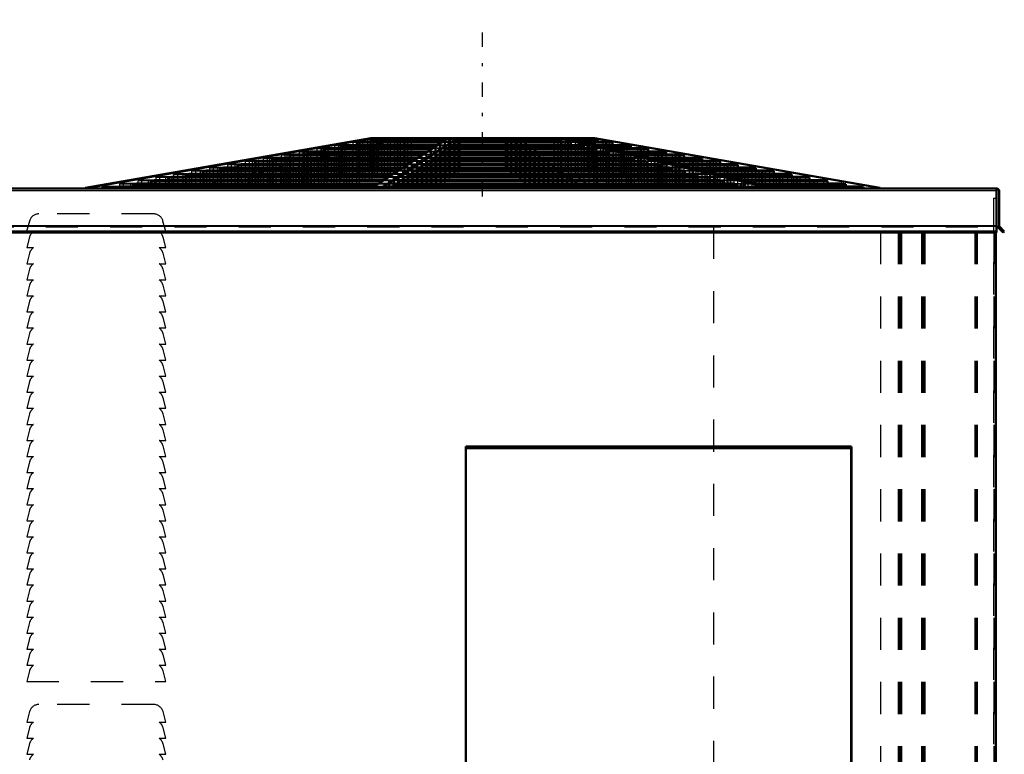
# Model space of a CAD drawing. Header units: inches. Extents: x -24.2 to 24.2, y -0.3 to 45.
# Tile 3 of 3: x -6.6 to 24, y 22.2 to 45. Entities that reach past the tile are written whole.
import ezdxf

# ---------------------------------------------------------------- set-up
doc = ezdxf.new("R2010")
doc.units = ezdxf.units.IN
doc.header["$MEASUREMENT"] = 0
doc.linetypes.add('Center', pattern=[1.5, 0.45, -0.5, 0.05, -0.5])
doc.linetypes.add('Dashed', pattern=[2, 1, -1])
for name, color, linetype, lineweight in [('2d ConnectionPoints', 7, 'Continuous', 50), ('AM_0', 7, 'Continuous', 50), ('AM_4', 3, 'Continuous', 25), ('AM_7', 7, 'Center', 25), ('AM_9', 6, 'Dashed', 25)]:
    doc.layers.add(name, color=color, linetype=linetype, lineweight=lineweight)

msp = doc.modelspace()

# ---------------------------------------------------------------- linework, layer by layer
at = {"layer": '2d ConnectionPoints'}
msp.add_point((0, 39.8), dxfattribs=at)
msp.add_point((0, 39.8), dxfattribs=at)
at = {"layer": 'AM_0'}
for p, q in [((4.33, 41.358), (-4.546, 39.817)), ((-4.465, 39.817), (4.411, 41.358)), ((3.517, 41.148), (3.401, 41.127)), ((3.401, 41.127), (3.401, 41.051)), ((3.401, 41.127), (6.378, 41.127)), ((3.517, 41.148), (6.411, 41.148)), ((4.067, 41.25), (3.951, 41.228)), ((3.951, 41.228), (3.951, 41.148)), ((3.951, 41.228), (6.536, 41.228)), ((4.067, 41.25), (6.569, 41.25)), ((11.288, 41.358), (4.33, 41.358)), ((6.737, 41.358), (4.358, 39.817)), ((4.497, 41.329), (4.39, 41.309)), ((4.39, 41.309), (6.659, 41.309)), ((4.39, 41.309), (4.39, 41.25)), ((4.497, 41.329), (6.69, 41.329)), ((4.653, 41.358), (4.653, 41.329)), ((4.66, 39.817), (7.039, 41.358)), ((6.799, 41.148), (6.768, 41.127)), ((6.768, 41.127), (10.955, 41.127)), ((6.768, 41.127), (6.768, 41.051)), ((6.799, 41.148), (10.87, 41.148)), ((6.947, 41.25), (6.916, 41.228)), ((6.916, 41.228), (10.552, 41.228)), ((6.916, 41.228), (6.916, 41.148)), ((6.947, 41.25), (10.467, 41.25)), ((7.062, 41.329), (7.033, 41.309)), ((7.033, 41.309), (10.231, 41.309)), ((7.033, 41.309), (7.033, 41.25)), ((7.062, 41.329), (10.152, 41.329)), ((7.104, 41.358), (7.104, 41.329)), ((10.038, 41.358), (10.038, 41.329)), ((10.231, 41.309), (10.152, 41.329)), ((10.215, 41.358), (16.713, 39.817)), ((10.231, 41.309), (10.231, 41.25)), ((16.935, 39.817), (10.437, 41.358)), ((10.552, 41.228), (10.467, 41.25)), ((10.552, 41.228), (10.552, 41.148)), ((10.571, 41.329), (11.283, 41.329)), ((10.655, 41.309), (11.394, 41.309)), ((10.955, 41.127), (10.87, 41.148)), ((10.906, 41.25), (11.728, 41.25)), ((10.955, 41.127), (10.955, 41.051)), ((10.996, 41.228), (11.848, 41.228)), ((11.121, 41.329), (11.121, 41.358)), ((11.394, 41.309), (11.283, 41.329)), ((11.288, 41.358), (20.164, 39.817)), ((11.334, 41.148), (12.297, 41.148)), ((11.394, 41.25), (11.394, 41.309)), ((11.424, 41.127), (12.417, 41.127)), ((11.848, 41.228), (11.728, 41.25)), ((11.848, 41.148), (11.848, 41.228)), ((12.417, 41.127), (12.297, 41.148)), ((12.417, 41.051), (12.417, 41.127)), ((1.372, 40.752), (1.256, 40.731)), ((1.372, 40.752), (5.801, 40.752)), ((1.911, 40.852), (1.795, 40.83)), ((1.795, 40.83), (1.795, 40.752)), ((1.795, 40.83), (5.92, 40.83)), ((1.911, 40.852), (5.953, 40.852)), ((2.45, 40.951), (2.333, 40.93)), ((2.333, 40.93), (2.333, 40.852)), ((2.333, 40.93), (6.075, 40.93)), ((2.45, 40.951), (6.108, 40.951)), ((2.988, 41.051), (2.872, 41.029)), ((2.872, 41.029), (2.872, 40.951)), ((2.872, 41.029), (6.229, 41.029)), ((2.988, 41.051), (6.261, 41.051)), ((6.224, 40.752), (6.193, 40.731)), ((6.224, 40.752), (12.44, 40.752)), ((6.369, 40.852), (6.338, 40.83)), ((6.338, 40.83), (12.131, 40.83)), ((6.338, 40.83), (6.338, 40.752)), ((6.369, 40.852), (12.046, 40.852)), ((6.513, 40.951), (6.482, 40.93)), ((6.482, 40.93), (11.737, 40.93)), ((6.482, 40.93), (6.482, 40.852)), ((6.513, 40.951), (11.651, 40.951)), ((6.658, 41.051), (6.627, 41.029)), ((6.627, 41.029), (11.342, 41.029)), ((6.627, 41.029), (6.627, 40.951)), ((6.658, 41.051), (11.257, 41.051)), ((11.342, 41.029), (11.257, 41.051)), ((11.342, 41.029), (11.342, 40.951)), ((11.737, 40.93), (11.651, 40.951)), ((11.737, 40.93), (11.737, 40.852)), ((11.745, 41.051), (12.844, 41.051)), ((11.835, 41.029), (12.964, 41.029)), ((12.131, 40.83), (12.046, 40.852)), ((12.131, 40.83), (12.131, 40.752)), ((12.164, 40.951), (13.401, 40.951)), ((12.255, 40.93), (13.522, 40.93)), ((12.525, 40.731), (12.44, 40.752)), ((12.584, 40.852), (13.959, 40.852)), ((12.674, 40.83), (14.079, 40.83)), ((12.964, 41.029), (12.844, 41.051)), ((12.964, 40.951), (12.964, 41.029)), ((13.003, 40.752), (14.517, 40.752)), ((13.522, 40.93), (13.401, 40.951)), ((13.522, 40.852), (13.522, 40.93)), ((14.079, 40.83), (13.959, 40.852)), ((14.079, 40.752), (14.079, 40.83)), ((14.637, 40.731), (14.517, 40.752)), ((-0.245, 40.454), (-0.36, 40.432)), ((-0.245, 40.454), (5.339, 40.454)), ((0.295, 40.553), (0.179, 40.532)), ((0.179, 40.532), (0.179, 40.454)), ((0.179, 40.532), (5.46, 40.532)), ((0.295, 40.553), (5.493, 40.553)), ((0.833, 40.653), (0.717, 40.631)), ((0.717, 40.631), (0.717, 40.553)), ((0.717, 40.631), (5.614, 40.631)), ((0.833, 40.653), (5.647, 40.653)), ((1.256, 40.731), (1.256, 40.653)), ((1.256, 40.731), (5.769, 40.731)), ((5.791, 40.454), (5.76, 40.432)), ((5.791, 40.454), (13.624, 40.454)), ((5.936, 40.553), (5.905, 40.532)), ((5.905, 40.532), (13.314, 40.532)), ((5.905, 40.532), (5.905, 40.454)), ((5.936, 40.553), (13.229, 40.553)), ((6.08, 40.653), (6.049, 40.631)), ((6.049, 40.631), (12.92, 40.631)), ((6.049, 40.631), (6.049, 40.553)), ((6.08, 40.653), (12.835, 40.653)), ((6.193, 40.731), (12.525, 40.731)), ((6.193, 40.731), (6.193, 40.653)), ((12.525, 40.731), (12.525, 40.653)), ((12.92, 40.631), (12.835, 40.653)), ((12.92, 40.631), (12.92, 40.553)), ((13.094, 40.731), (14.637, 40.731)), ((13.314, 40.532), (13.229, 40.553)), ((13.314, 40.532), (13.314, 40.454)), ((13.423, 40.653), (15.075, 40.653)), ((13.513, 40.631), (15.195, 40.631)), ((13.708, 40.432), (13.624, 40.454)), ((13.842, 40.553), (15.632, 40.553)), ((13.932, 40.532), (15.752, 40.532)), ((14.261, 40.454), (16.19, 40.454)), ((14.637, 40.653), (14.637, 40.731)), ((15.195, 40.631), (15.075, 40.653)), ((15.195, 40.553), (15.195, 40.631)), ((15.752, 40.532), (15.632, 40.553)), ((15.752, 40.454), (15.752, 40.532)), ((16.31, 40.432), (16.19, 40.454)), ((-1.861, 40.155), (-1.977, 40.134)), ((-1.861, 40.155), (4.878, 40.155)), ((-1.322, 40.255), (-1.438, 40.233)), ((-1.438, 40.233), (-1.438, 40.155)), ((-1.438, 40.233), (4.999, 40.233)), ((-1.322, 40.255), (5.033, 40.255)), ((-0.784, 40.354), (-0.9, 40.333)), ((-0.9, 40.333), (-0.9, 40.255)), ((-0.9, 40.333), (5.154, 40.333)), ((-0.784, 40.354), (5.187, 40.354)), ((-0.36, 40.432), (-0.36, 40.354)), ((-0.36, 40.432), (5.307, 40.432)), ((5.358, 40.155), (5.327, 40.134)), ((5.358, 40.155), (14.807, 40.155)), ((5.503, 40.255), (5.472, 40.233)), ((5.472, 40.233), (14.497, 40.233)), ((5.472, 40.233), (5.472, 40.155)), ((5.503, 40.255), (14.412, 40.255)), ((5.647, 40.354), (5.616, 40.333)), ((5.616, 40.333), (14.103, 40.333)), ((5.616, 40.333), (5.616, 40.255)), ((5.647, 40.354), (14.018, 40.354)), ((5.76, 40.432), (13.708, 40.432)), ((5.76, 40.432), (5.76, 40.354)), ((13.708, 40.432), (13.708, 40.354)), ((14.103, 40.333), (14.018, 40.354)), ((14.103, 40.333), (14.103, 40.255)), ((14.352, 40.432), (16.31, 40.432)), ((14.497, 40.233), (14.412, 40.255)), ((14.497, 40.233), (14.497, 40.155)), ((14.681, 40.354), (16.748, 40.354)), ((14.771, 40.333), (16.868, 40.333)), ((14.892, 40.134), (14.807, 40.155)), ((15.1, 40.255), (17.305, 40.255)), ((15.19, 40.233), (17.425, 40.233)), ((15.519, 40.155), (17.863, 40.155)), ((16.31, 40.354), (16.31, 40.432)), ((16.868, 40.333), (16.748, 40.354)), ((16.868, 40.255), (16.868, 40.333)), ((17.425, 40.233), (17.305, 40.255)), ((17.425, 40.155), (17.425, 40.233)), ((17.983, 40.134), (17.863, 40.155)), ((-3.478, 39.857), (-3.594, 39.835)), ((-3.594, 39.835), (-3.594, 39.8)), ((-3.594, 39.835), (4.385, 39.835)), ((-3.478, 39.857), (4.418, 39.857)), ((-2.949, 39.954), (-3.065, 39.933)), ((-3.065, 39.933), (-3.065, 39.857)), ((-3.065, 39.933), (4.536, 39.933)), ((-2.949, 39.954), (4.569, 39.954)), ((-2.399, 40.056), (-2.515, 40.034)), ((-2.515, 40.034), (-2.515, 39.954)), ((-2.515, 40.034), (4.694, 40.034)), ((-2.399, 40.056), (4.726, 40.056)), ((-1.977, 40.134), (-1.977, 40.056)), ((-1.977, 40.134), (4.845, 40.134)), ((4.925, 39.857), (4.894, 39.835)), ((4.894, 39.835), (16.075, 39.835)), ((4.894, 39.835), (4.894, 39.8)), ((4.925, 39.857), (15.991, 39.857)), ((5.067, 39.954), (5.036, 39.933)), ((5.036, 39.933), (15.689, 39.933)), ((5.036, 39.933), (5.036, 39.857)), ((5.067, 39.954), (15.604, 39.954)), ((5.214, 40.056), (5.183, 40.034)), ((5.183, 40.034), (15.285, 40.034)), ((5.183, 40.034), (5.183, 39.954)), ((5.214, 40.056), (15.201, 40.056)), ((5.327, 40.134), (14.892, 40.134)), ((5.327, 40.134), (5.327, 40.056)), ((14.892, 40.134), (14.892, 40.056)), ((15.285, 40.034), (15.201, 40.056)), ((15.285, 40.034), (15.285, 39.954)), ((15.689, 39.933), (15.604, 39.954)), ((15.61, 40.134), (17.983, 40.134)), ((15.689, 39.933), (15.689, 39.857)), ((15.944, 40.056), (18.42, 40.056)), ((16.075, 39.835), (15.991, 39.857)), ((16.028, 40.034), (18.54, 40.034)), ((16.075, 39.835), (16.075, 39.8)), ((16.367, 39.954), (18.99, 39.954)), ((16.457, 39.933), (19.11, 39.933)), ((16.778, 39.857), (19.537, 39.857)), ((16.868, 39.835), (19.657, 39.835)), ((17.983, 40.056), (17.983, 40.134)), ((18.54, 40.034), (18.42, 40.056)), ((18.54, 39.954), (18.54, 40.034)), ((19.11, 39.933), (18.99, 39.954)), ((19.11, 39.857), (19.11, 39.933)), ((19.657, 39.835), (19.537, 39.857)), ((19.657, 39.8), (19.657, 39.835)), ((23.797, 39.8), (-23.797, 39.8)), ((23.782, 39.793), (-23.782, 39.793)), ((-4.546, 39.817), (-4.465, 39.817)), ((-4.546, 39.817), (-4.546, 39.8)), ((-4.465, 39.817), (-4.465, 39.8)), ((4.358, 39.817), (4.66, 39.817)), ((4.358, 39.817), (4.358, 39.8)), ((4.66, 39.817), (4.66, 39.8)), ((16.713, 39.817), (16.713, 39.8)), ((16.713, 39.817), (16.935, 39.817)), ((16.935, 39.817), (16.935, 39.8)), ((20.164, 39.817), (20.164, 39.8)), ((23.782, 39.8), (23.782, 39.793)), ((23.797, 39.8), (23.797, 38.426)), ((23.878, 38.636), (23.878, 39.72)), ((23.797, 38.622), (23.812, 38.622)), ((23.812, 38.622), (24.008, 38.426)), ((24.041, 38.459), (23.887, 38.612)), ((23.797, 38.459), (-23.797, 38.459)), ((23.797, 38.426), (-23.797, 38.426)), ((23.782, 38.426), (23.782, 4.49)), ((24.008, 38.426), (24.041, 38.459)), ((19.271, 31.762), (7.281, 31.762)), ((7.281, 31.762), (7.281, 5.632)), ((19.271, 31.728), (7.281, 31.728)), ((19.271, 31.762), (19.271, 5.632)), ((19.281, 31.757), (19.271, 31.757)), ((19.281, 5.757), (19.281, 31.757))]:
    msp.add_line(p, q, dxfattribs=at)
for centre, radius, start, end in [((23.797, 39.72), 0.08, 0, 90), ((23.911, 38.636), 0.034, 180, 225)]:
    msp.add_arc(centre, radius, start, end, dxfattribs=at)
at = {"layer": 'AM_4'}
for p, q in [((23.797, 39.72), (-23.797, 39.72)), ((23.797, 38.636), (-23.797, 38.636)), ((23.797, 38.612), (-23.797, 38.612)), ((19.271, 31.695), (7.281, 31.695))]:
    msp.add_line(p, q, dxfattribs=at)
at = {"layer": 'AM_7'}
msp.add_line((7.809, 39.55), (7.809, 45.05), dxfattribs=at)
at = {"layer": 'AM_9'}
for p, q in [((-1.317, 39.817), (5.181, 41.358)), ((5.403, 41.358), (-1.095, 39.817)), ((3.321, 41.148), (3.201, 41.127)), ((3.401, 41.127), (3.201, 41.127)), ((3.201, 41.127), (3.201, 39.8)), ((3.32, 41.127), (3.436, 41.148)), ((3.32, 41.127), (3.32, 39.8)), ((3.321, 41.148), (3.321, 39.8)), ((3.517, 41.148), (3.321, 41.148)), ((3.436, 41.148), (3.436, 39.8)), ((3.517, 41.148), (3.517, 39.8)), ((3.89, 41.25), (3.77, 41.228)), ((3.77, 41.228), (3.77, 39.8)), ((3.951, 41.228), (3.77, 41.228)), ((3.87, 41.228), (3.986, 41.25)), ((3.87, 41.228), (3.87, 39.8)), ((3.89, 41.25), (3.89, 39.8)), ((4.067, 41.25), (3.89, 41.25)), ((3.951, 41.148), (3.951, 39.8)), ((3.986, 41.25), (3.986, 39.8)), ((4.067, 41.25), (4.067, 39.8)), ((4.335, 41.329), (4.224, 41.309)), ((4.224, 41.309), (4.224, 39.8)), ((4.39, 41.309), (4.224, 41.309)), ((4.309, 41.309), (4.416, 41.329)), ((4.309, 41.309), (4.309, 39.8)), ((4.335, 41.329), (4.335, 39.8)), ((4.496, 41.329), (4.335, 41.329)), ((4.39, 41.25), (4.39, 39.8)), ((4.416, 41.329), (4.416, 39.8)), ((4.527, 41.148), (4.442, 41.127)), ((4.442, 41.127), (4.442, 39.8)), ((4.496, 41.358), (4.496, 39.8)), ((4.497, 41.329), (4.497, 39.8)), ((4.527, 41.148), (4.527, 39.8)), ((4.572, 41.358), (4.572, 39.8)), ((4.653, 41.329), (4.653, 39.8)), ((4.663, 41.127), (4.748, 41.148)), ((4.663, 41.127), (4.663, 39.8)), ((4.748, 41.148), (4.748, 39.8)), ((4.929, 41.25), (4.844, 41.228)), ((4.844, 41.228), (4.844, 39.8)), ((4.929, 41.25), (4.929, 39.8)), ((5.066, 41.228), (5.151, 41.25)), ((5.066, 41.228), (5.066, 39.8)), ((5.151, 41.25), (5.151, 39.8)), ((5.244, 41.329), (5.166, 41.309)), ((5.166, 41.309), (5.166, 39.8)), ((5.244, 41.329), (5.244, 39.8)), ((5.359, 41.358), (5.359, 39.8)), ((5.387, 41.309), (5.466, 41.329)), ((5.387, 41.309), (5.387, 39.8)), ((5.466, 41.329), (5.466, 39.8)), ((5.58, 41.358), (5.58, 39.8)), ((6.768, 41.127), (6.378, 41.127)), ((6.799, 41.148), (6.411, 41.148)), ((6.466, 41.127), (6.497, 41.148)), ((6.466, 41.127), (6.466, 39.8)), ((6.497, 41.148), (6.497, 39.8)), ((6.916, 41.228), (6.536, 41.228)), ((6.947, 41.25), (6.569, 41.25)), ((6.613, 41.228), (6.644, 41.25)), ((6.613, 41.228), (6.613, 39.8)), ((6.644, 41.25), (6.644, 39.8)), ((7.033, 41.309), (6.659, 41.309)), ((7.062, 41.329), (6.69, 41.329)), ((6.731, 41.309), (6.76, 41.329)), ((6.731, 41.309), (6.731, 39.8)), ((6.76, 41.329), (6.76, 39.8)), ((6.799, 41.148), (6.799, 39.8)), ((6.801, 41.358), (6.801, 39.8)), ((6.916, 41.148), (6.916, 39.8)), ((6.947, 41.25), (6.947, 39.8)), ((7.033, 41.25), (7.033, 39.8)), ((7.062, 41.329), (7.062, 39.8)), ((7.104, 41.329), (7.104, 39.8)), ((8.514, 41.358), (8.514, 39.8)), ((8.556, 41.329), (8.585, 41.309)), ((8.556, 41.329), (8.556, 39.8)), ((10.958, 39.817), (8.579, 41.358)), ((8.585, 41.309), (8.585, 39.8)), ((8.671, 41.25), (8.702, 41.228)), ((8.671, 41.25), (8.671, 39.8)), ((8.702, 41.228), (8.702, 39.8)), ((8.817, 41.358), (8.817, 39.8)), ((8.819, 41.148), (8.819, 39.8)), ((8.819, 41.148), (8.85, 41.127)), ((8.85, 41.127), (8.85, 39.8)), ((8.887, 41.309), (8.858, 41.329)), ((8.858, 41.329), (8.858, 39.8)), ((8.881, 41.358), (11.26, 39.817)), ((8.887, 41.309), (8.887, 39.8)), ((9.005, 41.228), (8.974, 41.25)), ((8.974, 41.25), (8.974, 39.8)), ((9.005, 41.228), (9.005, 39.8)), ((9.152, 41.127), (9.121, 41.148)), ((9.121, 41.148), (9.121, 39.8)), ((9.152, 41.127), (9.152, 39.8)), ((10.038, 41.329), (10.038, 39.8)), ((10.571, 41.329), (10.152, 41.329)), ((10.152, 41.329), (10.152, 39.8)), ((10.655, 41.309), (10.231, 41.309)), ((10.231, 41.25), (10.231, 39.8)), ((10.259, 41.358), (10.259, 39.8)), ((10.374, 41.329), (10.374, 39.8)), ((10.374, 41.329), (10.452, 41.309)), ((10.452, 41.309), (10.452, 39.8)), ((10.906, 41.25), (10.467, 41.25)), ((10.467, 41.25), (10.467, 39.8)), ((10.552, 41.148), (10.551, 39.8)), ((10.996, 41.228), (10.552, 41.228)), ((10.689, 41.25), (10.689, 39.8)), ((10.689, 41.25), (10.774, 41.228)), ((10.774, 41.228), (10.774, 39.8)), ((11.334, 41.148), (10.87, 41.148)), ((10.87, 41.148), (10.87, 39.8)), ((11.424, 41.127), (10.955, 41.127)), ((10.965, 41.358), (10.965, 39.8)), ((11.046, 41.358), (11.046, 39.8)), ((11.091, 41.148), (11.091, 39.8)), ((11.091, 41.148), (11.176, 41.127)), ((11.121, 41.329), (11.228, 41.309)), ((11.121, 41.329), (11.121, 39.8)), ((11.121, 39.8), (11.121, 41.329)), ((11.176, 41.127), (11.176, 39.8)), ((11.202, 41.329), (11.202, 39.8)), ((11.309, 41.309), (11.202, 41.329)), ((20.083, 39.817), (11.207, 41.358)), ((11.228, 41.309), (11.228, 39.8)), ((11.283, 39.8), (11.283, 41.329)), ((11.309, 41.309), (11.309, 39.8)), ((11.394, 39.8), (11.394, 41.25)), ((11.551, 41.25), (11.551, 39.8)), ((11.551, 41.25), (11.667, 41.228)), ((11.632, 41.25), (11.632, 39.8)), ((11.748, 41.228), (11.632, 41.25)), ((11.667, 41.228), (11.667, 39.8)), ((11.728, 39.8), (11.728, 41.25)), ((11.748, 41.228), (11.748, 39.8)), ((11.848, 39.8), (11.848, 41.148)), ((12.101, 41.148), (12.101, 39.8)), ((12.101, 41.148), (12.217, 41.127)), ((12.182, 41.148), (12.182, 39.8)), ((12.298, 41.127), (12.182, 41.148)), ((12.217, 41.127), (12.217, 39.8)), ((12.297, 39.8), (12.297, 41.148)), ((12.298, 41.127), (12.298, 39.8)), ((1.101, 40.752), (0.981, 40.731)), ((1.101, 40.752), (1.101, 39.8)), ((1.372, 40.752), (1.101, 40.752)), ((1.175, 40.731), (1.291, 40.752)), ((1.291, 40.752), (1.291, 39.8)), ((1.372, 40.752), (1.372, 39.8)), ((1.659, 40.852), (1.539, 40.83)), ((1.539, 40.83), (1.539, 39.8)), ((1.795, 40.83), (1.539, 40.83)), ((1.659, 40.852), (1.659, 39.8)), ((1.911, 40.852), (1.659, 40.852)), ((1.714, 40.83), (1.83, 40.852)), ((1.714, 40.83), (1.714, 39.8)), ((1.795, 40.752), (1.795, 39.8)), ((1.83, 40.852), (1.83, 39.8)), ((1.911, 40.852), (1.911, 39.8)), ((2.217, 40.951), (2.096, 40.93)), ((2.096, 40.93), (2.096, 39.8)), ((2.333, 40.93), (2.096, 40.93)), ((2.217, 40.951), (2.217, 39.8)), ((2.45, 40.951), (2.217, 40.951)), ((2.252, 40.93), (2.369, 40.951)), ((2.252, 40.93), (2.252, 39.8)), ((2.333, 40.852), (2.333, 39.8)), ((2.369, 40.951), (2.369, 39.8)), ((2.45, 40.951), (2.45, 39.8)), ((2.774, 41.051), (2.654, 41.029)), ((2.654, 41.029), (2.654, 39.8)), ((2.872, 41.029), (2.654, 41.029)), ((2.774, 41.051), (2.774, 39.8)), ((2.988, 41.051), (2.774, 41.051)), ((2.791, 41.029), (2.907, 41.051)), ((2.791, 41.029), (2.791, 39.8)), ((2.956, 40.752), (2.871, 40.731)), ((2.872, 40.951), (2.872, 39.8)), ((2.907, 41.051), (2.907, 39.8)), ((2.956, 40.752), (2.956, 39.8)), ((2.988, 41.051), (2.988, 39.8)), ((3.093, 40.731), (3.178, 40.752)), ((3.178, 40.752), (3.178, 39.8)), ((3.351, 40.852), (3.266, 40.83)), ((3.266, 40.83), (3.266, 39.8)), ((3.351, 40.852), (3.351, 39.8)), ((3.401, 41.051), (3.401, 39.8)), ((3.487, 40.83), (3.572, 40.852)), ((3.487, 40.83), (3.487, 39.8)), ((3.572, 40.852), (3.572, 39.8)), ((3.746, 40.951), (3.66, 40.93)), ((3.66, 40.93), (3.66, 39.8)), ((3.746, 40.951), (3.746, 39.8)), ((3.881, 40.93), (3.967, 40.951)), ((3.881, 40.93), (3.881, 39.8)), ((3.967, 40.951), (3.967, 39.8)), ((4.14, 41.051), (4.055, 41.029)), ((4.055, 41.029), (4.055, 39.8)), ((4.14, 41.051), (4.14, 39.8)), ((4.276, 41.029), (4.361, 41.051)), ((4.276, 41.029), (4.276, 39.8)), ((4.361, 41.051), (4.361, 39.8)), ((6.224, 40.752), (5.801, 40.752)), ((5.891, 40.731), (5.922, 40.752)), ((6.338, 40.83), (5.92, 40.83)), ((5.922, 40.752), (5.922, 39.8)), ((6.369, 40.852), (5.953, 40.852)), ((6.036, 40.83), (6.067, 40.852)), ((6.036, 40.83), (6.036, 39.8)), ((6.067, 40.852), (6.067, 39.8)), ((6.482, 40.93), (6.075, 40.93)), ((6.513, 40.951), (6.108, 40.951)), ((6.18, 40.93), (6.211, 40.951)), ((6.18, 40.93), (6.18, 39.8)), ((6.211, 40.951), (6.211, 39.8)), ((6.224, 40.752), (6.224, 39.8)), ((6.627, 41.029), (6.229, 41.029)), ((6.658, 41.051), (6.261, 41.051)), ((6.324, 41.029), (6.355, 41.051)), ((6.324, 41.029), (6.324, 39.8)), ((6.338, 40.752), (6.338, 39.8)), ((6.355, 41.051), (6.355, 39.8)), ((6.369, 40.852), (6.369, 39.8)), ((6.482, 40.852), (6.482, 39.8)), ((6.513, 40.951), (6.513, 39.8)), ((6.627, 40.951), (6.627, 39.8)), ((6.658, 41.051), (6.658, 39.8)), ((6.768, 41.051), (6.768, 39.8)), ((8.96, 41.051), (8.991, 41.029)), ((8.96, 41.051), (8.96, 39.8)), ((8.991, 41.029), (8.991, 39.8)), ((9.105, 40.951), (9.105, 39.8)), ((9.105, 40.951), (9.136, 40.93)), ((9.136, 40.93), (9.136, 39.8)), ((9.249, 40.852), (9.28, 40.83)), ((9.249, 40.852), (9.249, 39.8)), ((9.294, 41.029), (9.263, 41.051)), ((9.263, 41.051), (9.263, 39.8)), ((9.28, 40.83), (9.28, 39.8)), ((9.294, 41.029), (9.294, 39.8)), ((9.394, 40.752), (9.394, 39.8)), ((9.394, 40.752), (9.425, 40.731)), ((9.438, 40.93), (9.407, 40.951)), ((9.407, 40.951), (9.407, 39.8)), ((9.438, 40.93), (9.438, 39.8)), ((9.582, 40.83), (9.551, 40.852)), ((9.551, 40.852), (9.551, 39.8)), ((9.582, 40.83), (9.582, 39.8)), ((9.727, 40.731), (9.696, 40.752)), ((9.696, 40.752), (9.696, 39.8)), ((10.955, 41.051), (10.955, 39.8)), ((11.257, 41.051), (11.745, 41.051)), ((11.257, 41.051), (11.257, 39.8)), ((11.835, 41.029), (11.342, 41.029)), ((11.342, 40.951), (11.342, 39.8)), ((11.478, 41.051), (11.478, 39.8)), ((11.478, 41.051), (11.563, 41.029)), ((11.563, 41.029), (11.563, 39.8)), ((11.651, 40.951), (12.164, 40.951)), ((11.651, 40.951), (11.651, 39.8)), ((12.255, 40.93), (11.737, 40.93)), ((11.737, 40.852), (11.737, 39.8)), ((11.872, 40.951), (11.872, 39.8)), ((11.872, 40.951), (11.958, 40.93)), ((11.958, 40.93), (11.958, 39.8)), ((12.584, 40.852), (12.046, 40.852)), ((12.046, 40.852), (12.046, 39.8)), ((12.674, 40.83), (12.131, 40.83)), ((12.131, 40.752), (12.131, 39.8)), ((12.267, 40.852), (12.267, 39.8)), ((12.267, 40.852), (12.352, 40.83)), ((12.352, 40.83), (12.352, 39.8)), ((12.417, 39.8), (12.417, 41.051)), ((13.003, 40.752), (12.44, 40.752)), ((12.44, 40.752), (12.44, 39.8)), ((12.63, 41.051), (12.63, 39.8)), ((12.63, 41.051), (12.746, 41.029)), ((12.662, 40.752), (12.662, 39.8)), ((12.662, 40.752), (12.747, 40.731)), ((12.711, 41.051), (12.711, 39.8)), ((12.827, 41.029), (12.711, 41.051)), ((12.746, 41.029), (12.746, 39.8)), ((12.827, 41.029), (12.827, 39.8)), ((12.844, 39.8), (12.844, 41.051)), ((12.964, 39.8), (12.964, 40.951)), ((13.168, 40.951), (13.168, 39.8)), ((13.168, 40.951), (13.285, 40.93)), ((13.249, 40.951), (13.249, 39.8)), ((13.366, 40.93), (13.249, 40.951)), ((13.285, 40.93), (13.285, 39.8)), ((13.366, 40.93), (13.366, 39.8)), ((13.401, 39.8), (13.401, 40.951)), ((13.522, 39.8), (13.522, 40.852)), ((13.707, 40.852), (13.823, 40.83)), ((13.707, 40.852), (13.707, 39.8)), ((13.788, 40.852), (13.788, 39.8)), ((13.904, 40.83), (13.788, 40.852)), ((13.823, 40.83), (13.823, 39.8)), ((13.904, 40.83), (13.904, 39.8)), ((13.959, 39.8), (13.959, 40.852)), ((14.079, 39.8), (14.079, 40.752)), ((14.246, 40.752), (14.362, 40.731)), ((14.246, 40.752), (14.246, 39.8)), ((14.327, 40.752), (14.327, 39.8)), ((14.443, 40.731), (14.327, 40.752)), ((14.517, 39.8), (14.517, 40.752)), ((-0.572, 40.454), (-0.692, 40.432)), ((-0.572, 40.454), (-0.572, 39.8)), ((-0.245, 40.454), (-0.572, 40.454)), ((-0.441, 40.432), (-0.326, 40.454)), ((-0.326, 40.454), (-0.326, 39.8)), ((-0.245, 40.454), (-0.245, 39.8)), ((-0.014, 40.553), (-0.134, 40.532)), ((0.179, 40.532), (-0.134, 40.532)), ((-0.134, 40.532), (-0.134, 39.8)), ((-0.014, 40.553), (-0.014, 39.8)), ((0.295, 40.553), (-0.014, 40.553)), ((0.098, 40.532), (0.214, 40.553)), ((0.098, 40.532), (0.098, 39.8)), ((0.179, 40.454), (0.179, 39.8)), ((0.214, 40.553), (0.214, 39.8)), ((0.295, 40.553), (0.295, 39.8)), ((0.543, 40.653), (0.423, 40.631)), ((0.423, 40.631), (0.423, 39.8)), ((0.717, 40.631), (0.423, 40.631)), ((0.543, 40.653), (0.543, 39.8)), ((0.833, 40.653), (0.543, 40.653)), ((0.636, 40.631), (0.752, 40.653)), ((0.636, 40.631), (0.636, 39.8)), ((0.717, 40.553), (0.717, 39.8)), ((0.752, 40.653), (0.752, 39.8)), ((0.833, 40.653), (0.833, 39.8)), ((1.256, 40.731), (0.981, 40.731)), ((0.981, 40.731), (0.981, 39.8)), ((1.175, 40.731), (1.175, 39.8)), ((1.256, 40.653), (1.256, 39.8)), ((1.773, 40.454), (1.688, 40.432)), ((1.773, 40.454), (1.773, 39.8)), ((1.91, 40.432), (1.994, 40.454)), ((1.994, 40.454), (1.994, 39.8)), ((2.168, 40.553), (2.083, 40.532)), ((2.083, 40.532), (2.083, 39.8)), ((2.168, 40.553), (2.168, 39.8)), ((2.304, 40.532), (2.389, 40.553)), ((2.304, 40.532), (2.304, 39.8)), ((2.389, 40.553), (2.389, 39.8)), ((2.562, 40.653), (2.477, 40.631)), ((2.477, 40.631), (2.477, 39.8)), ((2.562, 40.653), (2.562, 39.8)), ((2.698, 40.631), (2.783, 40.653)), ((2.698, 40.631), (2.698, 39.8)), ((2.783, 40.653), (2.783, 39.8)), ((2.871, 40.731), (2.871, 39.8)), ((3.093, 40.731), (3.093, 39.8)), ((5.791, 40.454), (5.339, 40.454)), ((5.458, 40.432), (5.489, 40.454)), ((5.905, 40.532), (5.46, 40.532)), ((5.489, 40.454), (5.489, 39.8)), ((5.936, 40.553), (5.493, 40.553)), ((5.602, 40.532), (5.633, 40.553)), ((5.602, 40.532), (5.602, 39.8)), ((6.049, 40.631), (5.614, 40.631)), ((5.633, 40.553), (5.633, 39.8)), ((6.08, 40.653), (5.647, 40.653)), ((5.747, 40.631), (5.778, 40.653)), ((5.747, 40.631), (5.747, 39.8)), ((6.193, 40.731), (5.769, 40.731)), ((5.778, 40.653), (5.778, 39.8)), ((5.791, 40.454), (5.791, 39.8)), ((5.891, 40.731), (5.891, 39.8)), ((5.905, 40.454), (5.905, 39.8)), ((5.936, 40.553), (5.936, 39.8)), ((6.049, 40.553), (6.049, 39.8)), ((6.08, 40.653), (6.08, 39.8)), ((6.193, 40.653), (6.193, 39.8)), ((9.425, 40.731), (9.425, 39.8)), ((9.538, 40.653), (9.538, 39.8)), ((9.538, 40.653), (9.569, 40.631)), ((9.569, 40.631), (9.569, 39.8)), ((9.682, 40.553), (9.682, 39.8)), ((9.682, 40.553), (9.713, 40.532)), ((9.713, 40.532), (9.713, 39.8)), ((9.727, 40.731), (9.727, 39.8)), ((9.827, 40.454), (9.858, 40.432)), ((9.827, 40.454), (9.827, 39.8)), ((9.871, 40.631), (9.84, 40.653)), ((9.84, 40.653), (9.84, 39.8)), ((9.871, 40.631), (9.871, 39.8)), ((10.016, 40.532), (9.985, 40.553)), ((9.985, 40.553), (9.985, 39.8)), ((10.016, 40.532), (10.016, 39.8)), ((10.16, 40.432), (10.129, 40.454)), ((10.129, 40.454), (10.129, 39.8)), ((13.094, 40.731), (12.525, 40.731)), ((12.525, 40.653), (12.525, 39.8)), ((12.747, 40.731), (12.747, 39.8)), ((12.835, 40.653), (13.423, 40.653)), ((12.835, 40.653), (12.835, 39.8)), ((13.513, 40.631), (12.92, 40.631)), ((12.92, 40.553), (12.92, 39.8)), ((13.056, 40.653), (13.056, 39.8)), ((13.056, 40.653), (13.141, 40.631)), ((13.141, 40.631), (13.141, 39.8)), ((13.842, 40.553), (13.229, 40.553)), ((13.229, 40.553), (13.229, 39.8)), ((13.932, 40.532), (13.314, 40.532)), ((13.314, 40.454), (13.314, 39.8)), ((13.45, 40.553), (13.45, 39.8)), ((13.45, 40.553), (13.535, 40.532)), ((13.535, 40.532), (13.535, 39.8)), ((14.261, 40.454), (13.624, 40.454)), ((13.624, 40.454), (13.624, 39.8)), ((13.845, 40.454), (13.845, 39.8)), ((13.845, 40.454), (13.93, 40.432)), ((14.362, 40.731), (14.362, 39.8)), ((14.443, 40.731), (14.443, 39.8)), ((14.637, 39.8), (14.637, 40.653)), ((14.785, 40.653), (14.901, 40.631)), ((14.785, 40.653), (14.785, 39.8)), ((14.866, 40.653), (14.866, 39.8)), ((14.982, 40.631), (14.866, 40.653)), ((14.901, 40.631), (14.901, 39.8)), ((14.982, 40.631), (14.982, 39.8)), ((15.075, 39.8), (15.075, 40.653)), ((15.195, 39.8), (15.195, 40.553)), ((15.323, 40.553), (15.323, 39.8)), ((15.323, 40.553), (15.439, 40.532)), ((15.404, 40.553), (15.404, 39.8)), ((15.52, 40.532), (15.404, 40.553)), ((15.439, 40.532), (15.439, 39.8)), ((15.52, 40.532), (15.52, 39.8)), ((15.632, 39.8), (15.632, 40.553)), ((15.752, 39.8), (15.752, 40.454)), ((15.863, 40.454), (15.863, 39.8)), ((15.863, 40.454), (15.978, 40.432)), ((15.944, 40.454), (15.944, 39.8)), ((16.059, 40.432), (15.944, 40.454)), ((16.19, 39.8), (16.19, 40.454)), ((-2.245, 40.155), (-2.365, 40.134)), ((-2.245, 40.155), (-2.245, 39.8)), ((-1.861, 40.155), (-2.245, 40.155)), ((-2.058, 40.134), (-1.942, 40.155)), ((-1.942, 40.155), (-1.942, 39.8)), ((-1.861, 40.155), (-1.861, 39.8)), ((-1.687, 40.255), (-1.807, 40.233)), ((-1.438, 40.233), (-1.807, 40.233)), ((-1.807, 40.233), (-1.807, 39.8)), ((-1.687, 40.255), (-1.687, 39.8)), ((-1.322, 40.255), (-1.687, 40.255)), ((-1.519, 40.233), (-1.403, 40.255)), ((-1.519, 40.233), (-1.519, 39.8)), ((-1.438, 40.155), (-1.438, 39.8)), ((-1.403, 40.255), (-1.403, 39.8)), ((-1.322, 40.255), (-1.322, 39.8)), ((-1.13, 40.354), (-1.25, 40.333)), ((-1.25, 40.333), (-1.25, 39.8)), ((-0.9, 40.333), (-1.25, 40.333)), ((-1.13, 40.354), (-1.13, 39.8)), ((-0.784, 40.354), (-1.13, 40.354)), ((-0.981, 40.333), (-0.865, 40.354)), ((-0.981, 40.333), (-0.981, 39.8)), ((-0.9, 40.255), (-0.9, 39.8)), ((-0.865, 40.354), (-0.865, 39.8)), ((-0.784, 40.354), (-0.784, 39.8)), ((-0.692, 40.432), (-0.692, 39.8)), ((-0.36, 40.432), (-0.692, 40.432)), ((-0.441, 40.432), (-0.441, 39.8)), ((-0.36, 40.354), (-0.36, 39.8)), ((0.59, 40.155), (0.505, 40.134)), ((0.59, 40.155), (0.59, 39.8)), ((0.726, 40.134), (0.811, 40.155)), ((0.811, 40.155), (0.811, 39.8)), ((0.985, 40.255), (0.9, 40.233)), ((0.9, 40.233), (0.9, 39.8)), ((0.985, 40.255), (0.985, 39.8)), ((1.121, 40.233), (1.206, 40.255)), ((1.121, 40.233), (1.121, 39.8)), ((1.206, 40.255), (1.206, 39.8)), ((1.378, 40.354), (1.294, 40.333)), ((1.294, 40.333), (1.294, 39.8)), ((1.378, 40.354), (1.378, 39.8)), ((1.515, 40.333), (1.6, 40.354)), ((1.515, 40.333), (1.515, 39.8)), ((1.6, 40.354), (1.6, 39.8)), ((1.688, 40.432), (1.688, 39.8)), ((1.91, 40.432), (1.91, 39.8)), ((5.358, 40.155), (4.878, 40.155)), ((5.472, 40.233), (4.999, 40.233)), ((5.025, 40.134), (5.056, 40.155)), ((5.503, 40.255), (5.033, 40.255)), ((5.056, 40.155), (5.056, 39.8)), ((5.616, 40.333), (5.154, 40.333)), ((5.169, 40.233), (5.2, 40.255)), ((5.169, 40.233), (5.169, 39.8)), ((5.647, 40.354), (5.187, 40.354)), ((5.2, 40.255), (5.2, 39.8)), ((5.76, 40.432), (5.307, 40.432)), ((5.314, 40.333), (5.345, 40.354)), ((5.314, 40.333), (5.314, 39.8)), ((5.345, 40.354), (5.345, 39.8)), ((5.358, 40.155), (5.358, 39.8)), ((5.458, 40.432), (5.458, 39.8)), ((5.472, 40.155), (5.472, 39.8)), ((5.503, 40.255), (5.503, 39.8)), ((5.616, 40.255), (5.616, 39.8)), ((5.647, 40.354), (5.647, 39.8)), ((5.76, 40.354), (5.76, 39.8)), ((9.858, 40.432), (9.858, 39.8)), ((9.971, 40.354), (10.002, 40.333)), ((9.971, 40.354), (9.971, 39.8)), ((10.002, 40.333), (10.002, 39.8)), ((10.115, 40.255), (10.146, 40.233)), ((10.115, 40.255), (10.115, 39.8)), ((10.146, 40.233), (10.146, 39.8)), ((10.16, 40.432), (10.16, 39.8)), ((10.26, 40.155), (10.26, 39.8)), ((10.26, 40.155), (10.291, 40.134)), ((10.304, 40.333), (10.273, 40.354)), ((10.273, 40.354), (10.273, 39.8)), ((10.304, 40.333), (10.304, 39.8)), ((10.449, 40.233), (10.418, 40.255)), ((10.418, 40.255), (10.418, 39.8)), ((10.449, 40.233), (10.449, 39.8)), ((10.593, 40.134), (10.562, 40.155)), ((10.562, 40.155), (10.562, 39.8)), ((14.352, 40.432), (13.708, 40.432)), ((13.708, 40.354), (13.708, 39.8)), ((13.93, 40.432), (13.93, 39.8)), ((14.018, 40.354), (14.681, 40.354)), ((14.018, 40.354), (14.018, 39.8)), ((14.771, 40.333), (14.103, 40.333)), ((14.103, 40.255), (14.103, 39.8)), ((14.24, 40.354), (14.24, 39.8)), ((14.24, 40.354), (14.324, 40.333)), ((14.324, 40.333), (14.324, 39.8)), ((15.1, 40.255), (14.412, 40.255)), ((14.412, 40.255), (14.412, 39.8)), ((15.19, 40.233), (14.497, 40.233)), ((14.497, 40.155), (14.497, 39.8)), ((14.633, 40.255), (14.633, 39.8)), ((14.633, 40.255), (14.718, 40.233)), ((14.718, 40.233), (14.718, 39.8)), ((15.519, 40.155), (14.807, 40.155)), ((14.807, 40.155), (14.807, 39.8)), ((15.028, 40.155), (15.028, 39.8)), ((15.028, 40.155), (15.113, 40.134)), ((15.978, 40.432), (15.978, 39.8)), ((16.059, 40.432), (16.059, 39.8)), ((16.31, 39.8), (16.31, 40.354)), ((16.402, 40.354), (16.402, 39.8)), ((16.402, 40.354), (16.518, 40.333)), ((16.483, 40.354), (16.483, 39.8)), ((16.599, 40.333), (16.483, 40.354)), ((16.518, 40.333), (16.518, 39.8)), ((16.599, 40.333), (16.599, 39.8)), ((16.748, 39.8), (16.748, 40.354)), ((16.868, 39.8), (16.868, 40.255)), ((16.94, 40.255), (17.056, 40.233)), ((16.94, 40.255), (16.94, 39.8)), ((17.021, 40.255), (17.021, 39.8)), ((17.137, 40.233), (17.021, 40.255)), ((17.056, 40.233), (17.056, 39.8)), ((17.137, 40.233), (17.137, 39.8)), ((17.305, 39.8), (17.305, 40.255)), ((17.425, 39.8), (17.425, 40.155)), ((17.479, 40.155), (17.479, 39.8)), ((17.479, 40.155), (17.595, 40.134)), ((17.56, 40.155), (17.56, 39.8)), ((17.676, 40.134), (17.56, 40.155)), ((17.863, 39.8), (17.863, 40.155)), ((-3.919, 39.857), (-4.039, 39.835)), ((-4.039, 39.835), (-4.039, 39.8)), ((-3.594, 39.835), (-4.039, 39.835)), ((-3.919, 39.857), (-3.919, 39.8)), ((-3.492, 39.857), (-3.919, 39.857)), ((-3.675, 39.835), (-3.559, 39.857)), ((-3.675, 39.835), (-3.675, 39.8)), ((-3.559, 39.857), (-3.559, 39.8)), ((-3.372, 39.954), (-3.492, 39.933)), ((-3.065, 39.933), (-3.492, 39.933)), ((-3.492, 39.933), (-3.492, 39.8)), ((-3.478, 39.857), (-3.478, 39.8)), ((-3.372, 39.954), (-3.372, 39.8)), ((-2.949, 39.954), (-3.372, 39.954)), ((-3.146, 39.933), (-3.03, 39.954)), ((-3.146, 39.933), (-3.146, 39.8)), ((-3.065, 39.857), (-3.065, 39.8)), ((-3.03, 39.954), (-3.03, 39.8)), ((-2.949, 39.954), (-2.949, 39.8)), ((-2.802, 40.056), (-2.922, 40.034)), ((-2.922, 40.034), (-2.922, 39.8)), ((-2.515, 40.034), (-2.922, 40.034)), ((-2.802, 40.056), (-2.802, 39.8)), ((-2.399, 40.056), (-2.802, 40.056)), ((-2.596, 40.034), (-2.48, 40.056)), ((-2.596, 40.034), (-2.596, 39.8)), ((-2.515, 39.954), (-2.515, 39.8)), ((-2.48, 40.056), (-2.48, 39.8)), ((-2.399, 40.056), (-2.399, 39.8)), ((-2.365, 40.134), (-2.365, 39.8)), ((-1.977, 40.134), (-2.365, 40.134)), ((-2.058, 40.134), (-2.058, 39.8)), ((-1.977, 40.056), (-1.977, 39.8)), ((-0.594, 39.857), (-0.679, 39.835)), ((-0.679, 39.835), (-0.679, 39.8)), ((-0.594, 39.857), (-0.594, 39.8)), ((-0.457, 39.835), (-0.373, 39.857)), ((-0.457, 39.835), (-0.457, 39.8)), ((-0.373, 39.857), (-0.373, 39.8)), ((-0.207, 39.954), (-0.292, 39.933)), ((-0.292, 39.933), (-0.292, 39.8)), ((-0.207, 39.954), (-0.207, 39.8)), ((-0.071, 39.933), (0.014, 39.954)), ((-0.071, 39.933), (-0.071, 39.8)), ((0.014, 39.954), (0.014, 39.8)), ((0.196, 40.056), (0.111, 40.034)), ((0.111, 40.034), (0.111, 39.8)), ((0.196, 40.056), (0.196, 39.8)), ((0.333, 40.034), (0.417, 40.056)), ((0.333, 40.034), (0.333, 39.8)), ((0.417, 40.056), (0.417, 39.8)), ((0.505, 40.134), (0.505, 39.8)), ((0.726, 40.134), (0.726, 39.8)), ((4.894, 39.835), (4.385, 39.835)), ((4.925, 39.857), (4.418, 39.857)), ((5.036, 39.933), (4.536, 39.933)), ((5.067, 39.954), (4.569, 39.954)), ((4.592, 39.835), (4.623, 39.857)), ((4.592, 39.835), (4.592, 39.8)), ((4.623, 39.857), (4.623, 39.8)), ((5.183, 40.034), (4.694, 40.034)), ((5.214, 40.056), (4.726, 40.056)), ((4.733, 39.933), (4.764, 39.954)), ((4.733, 39.933), (4.733, 39.8)), ((4.764, 39.954), (4.764, 39.8)), ((5.327, 40.134), (4.845, 40.134)), ((4.881, 40.034), (4.912, 40.056)), ((4.881, 40.034), (4.881, 39.8)), ((4.912, 40.056), (4.912, 39.8)), ((4.925, 39.857), (4.925, 39.8)), ((5.025, 40.134), (5.025, 39.8)), ((5.036, 39.857), (5.036, 39.8)), ((5.067, 39.954), (5.067, 39.8)), ((5.183, 39.954), (5.183, 39.8)), ((5.214, 40.056), (5.214, 39.8)), ((5.327, 40.056), (5.327, 39.8)), ((10.291, 40.134), (10.291, 39.8)), ((10.404, 40.056), (10.435, 40.034)), ((10.404, 40.056), (10.404, 39.8)), ((10.435, 40.034), (10.435, 39.8)), ((10.551, 39.954), (10.582, 39.933)), ((10.552, 39.954), (10.552, 39.8)), ((10.582, 39.933), (10.582, 39.8)), ((10.593, 40.134), (10.593, 39.8)), ((10.693, 39.857), (10.724, 39.835)), ((10.693, 39.857), (10.693, 39.8)), ((10.737, 40.034), (10.706, 40.056)), ((10.706, 40.056), (10.706, 39.8)), ((10.724, 39.835), (10.724, 39.8)), ((10.737, 40.034), (10.737, 39.8)), ((10.885, 39.933), (10.854, 39.954)), ((10.854, 39.954), (10.854, 39.8)), ((10.885, 39.933), (10.885, 39.8)), ((10.995, 39.857), (10.995, 39.8)), ((11.026, 39.835), (10.995, 39.857)), ((11.026, 39.835), (11.026, 39.8)), ((15.61, 40.134), (14.892, 40.134)), ((14.892, 40.056), (14.892, 39.8)), ((15.113, 40.134), (15.113, 39.8)), ((15.944, 40.056), (15.195, 40.056)), ((15.201, 40.056), (15.201, 39.8)), ((16.028, 40.034), (15.285, 40.034)), ((15.285, 39.954), (15.285, 39.8)), ((15.422, 40.056), (15.422, 39.8)), ((15.422, 40.056), (15.507, 40.034)), ((15.507, 40.034), (15.507, 39.8)), ((15.604, 39.954), (16.367, 39.954)), ((15.604, 39.954), (15.604, 39.8)), ((16.457, 39.933), (15.689, 39.933)), ((15.689, 39.857), (15.689, 39.8)), ((15.825, 39.954), (15.825, 39.8)), ((15.825, 39.954), (15.91, 39.933)), ((15.91, 39.933), (15.91, 39.8)), ((16.778, 39.857), (15.991, 39.857)), ((15.991, 39.857), (15.991, 39.8)), ((16.868, 39.835), (16.075, 39.835)), ((16.212, 39.857), (16.212, 39.8)), ((16.212, 39.857), (16.297, 39.835)), ((16.297, 39.835), (16.297, 39.8)), ((17.595, 40.134), (17.595, 39.8)), ((17.676, 40.134), (17.676, 39.8)), ((17.983, 39.8), (17.983, 40.056)), ((18.017, 40.056), (18.017, 39.8)), ((18.017, 40.056), (18.133, 40.034)), ((18.098, 40.056), (18.098, 39.8)), ((18.214, 40.034), (18.098, 40.056)), ((18.133, 40.034), (18.133, 39.8)), ((18.214, 40.034), (18.214, 39.8)), ((18.42, 39.8), (18.42, 40.056)), ((18.54, 39.8), (18.54, 39.954)), ((18.567, 39.954), (18.567, 39.8)), ((18.567, 39.954), (18.683, 39.933)), ((18.648, 39.954), (18.648, 39.8)), ((18.764, 39.933), (18.648, 39.954)), ((18.683, 39.933), (18.683, 39.8)), ((18.764, 39.933), (18.764, 39.8)), ((18.99, 39.8), (18.99, 39.954)), ((19.096, 39.857), (19.096, 39.8)), ((19.096, 39.857), (19.212, 39.835)), ((19.11, 39.8), (19.11, 39.857)), ((19.177, 39.857), (19.177, 39.8)), ((19.293, 39.835), (19.177, 39.857)), ((19.212, 39.835), (19.212, 39.8)), ((19.293, 39.835), (19.293, 39.8)), ((19.537, 39.8), (19.537, 39.857)), ((-1.095, 39.817), (-1.317, 39.817)), ((-1.317, 39.817), (-1.317, 39.8)), ((-1.095, 39.817), (-1.095, 39.8)), ((10.958, 39.817), (10.958, 39.8)), ((11.26, 39.817), (10.958, 39.817)), ((11.26, 39.817), (11.26, 39.8)), ((14.992, 39.8), (14.992, 39.793)), ((20.164, 39.817), (20.083, 39.817)), ((20.083, 39.817), (20.083, 39.8)), ((23.701, 39.5), (23.782, 39.5)), ((23.701, 39.5), (23.701, 4.485)), ((23.782, 39.5), (23.782, 38.426)), ((-2.428, 39.005), (-6.002, 39.005)), ((-23.782, 38.603), (23.782, 38.603)), ((-6.292, 38.783), (-6.38, 38.455)), ((-2.05, 38.455), (-2.138, 38.783)), ((15.562, 38.622), (14.992, 38.603)), ((14.992, 38.603), (14.992, 5.213)), ((23.797, 38.622), (15.562, 38.622)), ((-6.38, 38.455), (-6.166, 38.455)), ((-2.26, 38.455), (-2.05, 38.455)), ((20.186, 38.436), (20.186, 5.213)), ((20.186, 38.436), (23.782, 38.436)), ((20.742, 38.436), (20.742, 5.213)), ((20.776, 38.436), (20.776, 5.213)), ((20.81, 38.436), (20.81, 5.213)), ((20.845, 38.436), (20.845, 5.213)), ((21.462, 38.436), (21.462, 5.213)), ((21.497, 38.436), (21.497, 5.213)), ((21.53, 38.436), (21.53, 5.213)), ((21.564, 38.436), (21.564, 5.213)), ((23.128, 38.436), (23.128, 5.213)), ((23.163, 38.436), (23.163, 5.213)), ((23.197, 38.436), (23.197, 5.213)), ((23.713, 38.436), (23.713, 5.213)), ((23.747, 38.436), (23.747, 5.213)), ((-6.29, 38.283), (-6.378, 37.955)), ((-2.048, 37.955), (-2.136, 38.283)), ((-6.378, 37.955), (-6.166, 37.955)), ((-6.29, 37.783), (-6.378, 37.455)), ((-2.26, 37.955), (-2.048, 37.955)), ((-2.048, 37.455), (-2.136, 37.783)), ((-6.378, 37.455), (-6.166, 37.455)), ((-2.26, 37.455), (-2.048, 37.455)), ((-6.29, 37.283), (-6.378, 36.955)), ((-2.048, 36.955), (-2.136, 37.283)), ((-6.378, 36.955), (-6.166, 36.955)), ((-6.29, 36.783), (-6.378, 36.455)), ((-2.26, 36.955), (-2.048, 36.955)), ((-2.048, 36.455), (-2.136, 36.783)), ((-6.378, 36.455), (-6.166, 36.455)), ((-6.29, 36.283), (-6.378, 35.955)), ((-2.26, 36.455), (-2.048, 36.455)), ((-2.048, 35.955), (-2.136, 36.283)), ((-6.378, 35.955), (-6.166, 35.955)), ((-2.26, 35.955), (-2.048, 35.955)), ((-6.29, 35.783), (-6.378, 35.455)), ((-2.048, 35.455), (-2.136, 35.783)), ((-6.378, 35.455), (-6.166, 35.455)), ((-6.29, 35.283), (-6.378, 34.955)), ((-2.26, 35.455), (-2.048, 35.455)), ((-2.048, 34.955), (-2.136, 35.283)), ((-6.378, 34.955), (-6.166, 34.955)), ((-2.26, 34.955), (-2.048, 34.955)), ((-6.29, 34.783), (-6.378, 34.455)), ((-2.048, 34.455), (-2.136, 34.783)), ((-6.378, 34.455), (-6.166, 34.455)), ((-2.26, 34.455), (-2.048, 34.455)), ((-6.29, 34.283), (-6.378, 33.955)), ((-2.048, 33.955), (-2.136, 34.283)), ((-6.378, 33.955), (-6.166, 33.955)), ((-6.29, 33.783), (-6.378, 33.455)), ((-2.26, 33.955), (-2.048, 33.955)), ((-2.048, 33.455), (-2.136, 33.783)), ((-6.378, 33.455), (-6.166, 33.455)), ((-2.26, 33.455), (-2.048, 33.455)), ((-6.29, 33.283), (-6.378, 32.955)), ((-2.048, 32.955), (-2.136, 33.283)), ((-6.378, 32.955), (-6.166, 32.955)), ((-6.29, 32.783), (-6.378, 32.455)), ((-2.26, 32.955), (-2.048, 32.955)), ((-2.048, 32.455), (-2.136, 32.783)), ((-6.378, 32.455), (-6.166, 32.455)), ((-6.29, 32.283), (-6.378, 31.955)), ((-2.26, 32.455), (-2.048, 32.455)), ((-2.048, 31.955), (-2.136, 32.283)), ((-6.378, 31.955), (-6.166, 31.955)), ((-2.26, 31.955), (-2.048, 31.955)), ((-6.29, 31.783), (-6.378, 31.455)), ((-2.048, 31.455), (-2.136, 31.783)), ((7.281, 31.757), (7.281, 5.757)), ((19.271, 31.757), (7.281, 31.757)), ((7.281, 31.707), (19.271, 31.707)), ((-6.378, 31.455), (-6.166, 31.455)), ((-6.29, 31.283), (-6.378, 30.955)), ((-2.26, 31.455), (-2.048, 31.455)), ((-2.048, 30.955), (-2.136, 31.283)), ((-6.378, 30.955), (-6.166, 30.955)), ((-2.26, 30.955), (-2.048, 30.955)), ((-6.29, 30.783), (-6.378, 30.455)), ((-2.048, 30.455), (-2.136, 30.783)), ((-6.378, 30.455), (-6.166, 30.455)), ((-2.26, 30.455), (-2.048, 30.455)), ((-6.29, 30.283), (-6.378, 29.955)), ((-2.048, 29.955), (-2.136, 30.283)), ((-6.378, 29.955), (-6.166, 29.955)), ((-6.29, 29.783), (-6.378, 29.455)), ((-2.26, 29.955), (-2.048, 29.955)), ((-2.048, 29.455), (-2.136, 29.783)), ((-6.378, 29.455), (-6.166, 29.455)), ((-2.26, 29.455), (-2.048, 29.455)), ((-6.29, 29.283), (-6.378, 28.955)), ((-2.048, 28.955), (-2.136, 29.283)), ((-6.378, 28.955), (-6.166, 28.955)), ((-2.26, 28.955), (-2.048, 28.955)), ((-6.29, 28.783), (-6.378, 28.455)), ((-2.048, 28.455), (-2.136, 28.783)), ((-6.378, 28.455), (-6.166, 28.455)), ((-6.29, 28.283), (-6.378, 27.955)), ((-2.26, 28.455), (-2.048, 28.455)), ((-2.048, 27.955), (-2.136, 28.283)), ((-6.378, 27.955), (-6.166, 27.955)), ((-2.26, 27.955), (-2.048, 27.955)), ((-6.29, 27.783), (-6.378, 27.455)), ((-2.048, 27.455), (-2.136, 27.783)), ((-6.378, 27.455), (-6.166, 27.455)), ((-6.29, 27.283), (-6.378, 26.955)), ((-2.26, 27.455), (-2.048, 27.455)), ((-2.048, 26.955), (-2.136, 27.283)), ((-6.378, 26.955), (-6.166, 26.955)), ((-6.29, 26.783), (-6.378, 26.455)), ((-2.26, 26.955), (-2.048, 26.955)), ((-2.048, 26.455), (-2.136, 26.783)), ((-6.378, 26.455), (-6.166, 26.455)), ((-2.26, 26.455), (-2.048, 26.455)), ((-6.29, 26.283), (-6.378, 25.955)), ((-2.048, 25.955), (-2.136, 26.283)), ((-6.378, 25.955), (-6.166, 25.955)), ((-6.29, 25.783), (-6.378, 25.455)), ((-2.26, 25.955), (-2.048, 25.955)), ((-2.048, 25.455), (-2.136, 25.783)), ((-6.378, 25.455), (-6.166, 25.455)), ((-2.26, 25.455), (-2.048, 25.455)), ((-6.29, 25.283), (-6.378, 24.955)), ((-2.048, 24.955), (-2.136, 25.283)), ((-6.378, 24.955), (-6.166, 24.955)), ((-2.26, 24.955), (-2.048, 24.955)), ((-6.29, 24.783), (-6.378, 24.455)), ((-2.048, 24.455), (-2.136, 24.783)), ((-6.378, 24.455), (-2.048, 24.455)), ((-2.426, 23.735), (-6, 23.735)), ((-6.29, 23.513), (-6.378, 23.185)), ((-2.048, 23.185), (-2.136, 23.513)), ((-6.378, 23.185), (-6.166, 23.185)), ((-6.29, 23.013), (-6.378, 22.685)), ((-2.26, 23.185), (-2.048, 23.185)), ((-2.048, 22.685), (-2.136, 23.013)), ((-6.378, 22.685), (-6.166, 22.685)), ((-2.26, 22.685), (-2.048, 22.685)), ((-6.29, 22.513), (-6.378, 22.185)), ((-2.048, 22.185), (-2.136, 22.513)), ((-6.378, 22.185), (-6.166, 22.185)), ((-2.26, 22.185), (-2.048, 22.185))]:
    msp.add_line(p, q, dxfattribs=at)
for centre, start, end in [((-6.002, 38.705), 90, 165), ((-2.428, 38.705), 15, 90), ((-6, 38.205), 123.5573, 165), ((-2.426, 38.205), 15, 56.4427), ((-6, 37.705), 123.5573, 165), ((-2.426, 37.705), 15, 56.4427), ((-6, 37.205), 123.5573, 165), ((-2.426, 37.205), 15, 56.4427), ((-6, 36.705), 123.5573, 165), ((-2.426, 36.705), 15, 56.4427), ((-6, 36.205), 123.5573, 165), ((-2.426, 36.205), 15, 56.4427), ((-6, 35.705), 123.5573, 165), ((-2.426, 35.705), 15, 56.4427), ((-6, 35.205), 123.5573, 165), ((-2.426, 35.205), 15, 56.4427), ((-6, 34.705), 123.5573, 165), ((-2.426, 34.705), 15, 56.4427), ((-6, 34.205), 123.5573, 165), ((-2.426, 34.205), 15, 56.4427), ((-6, 33.705), 123.5573, 165), ((-2.426, 33.705), 15, 56.4427), ((-6, 33.205), 123.5573, 165), ((-2.426, 33.205), 15, 56.4427), ((-6, 32.705), 123.5573, 165), ((-2.426, 32.705), 15, 56.4427), ((-6, 32.205), 123.5573, 165), ((-2.426, 32.205), 15, 56.4427), ((-6, 31.705), 123.5573, 165), ((-2.426, 31.705), 15, 56.4427), ((-6, 31.205), 123.5573, 165), ((-2.426, 31.205), 15, 56.4427), ((-6, 30.705), 123.5573, 165), ((-2.426, 30.705), 15, 56.4427), ((-6, 30.205), 123.5573, 165), ((-2.426, 30.205), 15, 56.4427), ((-6, 29.705), 123.5573, 165), ((-2.426, 29.705), 15, 56.4427), ((-6, 29.205), 123.5573, 165), ((-2.426, 29.205), 15, 56.4427), ((-6, 28.705), 123.5573, 165), ((-2.426, 28.705), 15, 56.4427), ((-6, 28.205), 123.5573, 165), ((-2.426, 28.205), 15, 56.4427), ((-6, 27.705), 123.5573, 165), ((-2.426, 27.705), 15, 56.4427), ((-6, 27.205), 123.5573, 165), ((-2.426, 27.205), 15, 56.4427), ((-6, 26.705), 123.5573, 165), ((-2.426, 26.705), 15, 56.4427), ((-6, 26.205), 123.5573, 165), ((-2.426, 26.205), 15, 56.4427), ((-6, 25.705), 123.5573, 165), ((-2.426, 25.705), 15, 56.4427), ((-6, 25.205), 123.5573, 165), ((-2.426, 25.205), 15, 56.4427), ((-6, 24.705), 123.5573, 165), ((-2.426, 24.705), 15, 56.4427), ((-6, 23.435), 90, 165), ((-2.426, 23.435), 15, 90), ((-6, 22.935), 123.5573, 165), ((-2.426, 22.935), 15, 56.4427), ((-6, 22.435), 123.5573, 165), ((-2.426, 22.435), 15, 56.4427), ((-6, 21.935), 123.5573, 165), ((-2.426, 21.935), 15, 56.4427)]:
    msp.add_arc(centre, 0.3, start, end, dxfattribs=at)

doc.saveas('drawing.dxf')
